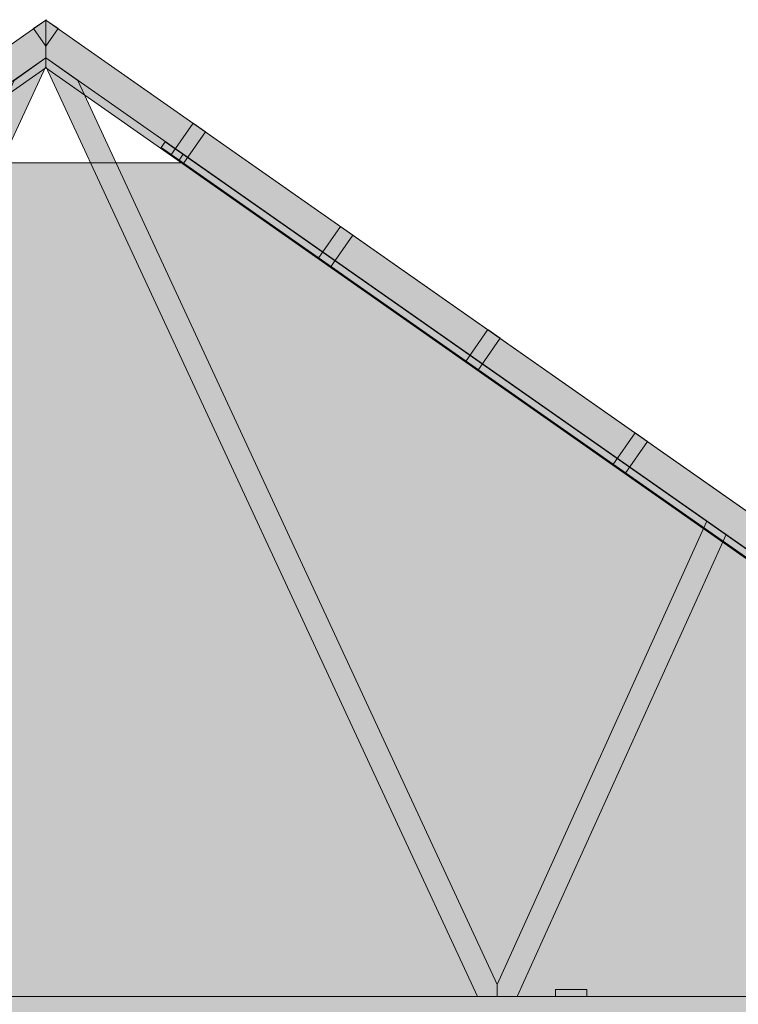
# Model space of a CAD drawing. Header units: millimetres. Extents: x -2189 to 11661, y -3698 to 9368.
# Tile 12 of 14: x 4244 to 6486, y 5149 to 8218. Entities that reach past the tile are written whole.
import ezdxf

# ---------------------------------------------------------------- set-up
doc = ezdxf.new("R2010")
doc.units = ezdxf.units.MM
for name, color, linetype in [('FILL-TIMBER', 7, 'Continuous'), ('FILL-WHITE', 7, 'Continuous'), ('LINE-CORE', 7, 'Continuous'), ('LINE-INK', 7, 'Continuous')]:
    doc.layers.add(name, color=color, linetype=linetype)

msp = doc.modelspace()

# ---------------------------------------------------------------- hatches: boundary and pattern name
at = {"layer": 'FILL-TIMBER', "true_color": 0xedd6a8}
h = msp.add_hatch(color=41, dxfattribs=at)
h.dxf.hatch_style = 1
h.paths.add_polyline_path([(5988.1, 5173.5), (5916, 5173.5), (5916, 5189.9), (5916, 5195.5), (5940.8, 5195.5), (6013, 5195.5), (6013, 5179.1), (6013, 5173.5)])
at = {"layer": 'FILL-WHITE', "true_color": 0xffffff}
h = msp.add_hatch(color=7, dxfattribs=at)
h.dxf.hatch_style = 1
h.paths.add_polyline_path([(-307, 4973), (4326.2, 8217.2), (4326.2, 8068.3), (-307, 4824.1)])
h = msp.add_hatch(color=7, dxfattribs=at)
h.dxf.hatch_style = 1
h.paths.add_polyline_path([(-307, 4973), (4326.2, 8217.2), (4326.2, 8068.3), (-307, 4824.1)])
h = msp.add_hatch(color=7, dxfattribs=at)
h.dxf.hatch_style = 1
h.paths.add_polyline_path([(-307, 4973), (4326.2, 8217.2), (4326.2, 8068.3), (-307, 4824.1)])
h = msp.add_hatch(color=7, dxfattribs=at)
h.dxf.hatch_style = 1
h.paths.add_polyline_path([(-307, 4973), (4326.2, 8217.2), (4326.2, 8068.3), (-307, 4824.1)])
h = msp.add_hatch(color=7, dxfattribs=at)
h.dxf.hatch_style = 1
h.paths.add_polyline_path([(-307, 4973), (101.6, 5259.1), (4326.2, 8217.2), (4326.2, 8098.8), (147.7, 5173), (101.6, 5173), (101.6, 5140.7), (-307, 4854.6)])
h = msp.add_hatch(color=7, dxfattribs=at)
h.dxf.hatch_style = 1
h.paths.add_polyline_path([(4326.2, 8217.2), (4326.2, 8098.8), (147.7, 5173), (101.6, 5173), (101.6, 5140.7), (-307, 4854.6), (-307, 4973)])
h = msp.add_hatch(color=7, dxfattribs=at)
h.dxf.hatch_style = 1
h.paths.add_polyline_path([(-307, 4973), (101.6, 5259.1), (4326.2, 8217.2), (4326.2, 8098.8), (147.7, 5173), (101.6, 5173), (101.6, 5140.7), (-307, 4854.6)])
h = msp.add_hatch(color=7, dxfattribs=at)
h.dxf.hatch_style = 1
h.paths.add_polyline_path([(4326.2, 8217.2), (4326.2, 8098.8), (147.7, 5173), (101.6, 5173), (101.6, 5140.7), (-307, 4854.6), (-307, 4973)])
h = msp.add_hatch(color=7, dxfattribs=at)
h.dxf.hatch_style = 1
h.paths.add_polyline_path([(-307, 4973), (101.6, 5259.1), (4326.2, 8217.2), (4326.2, 8098.8), (147.7, 5173), (101.6, 5173), (101.6, 5140.7), (-307, 4854.6)])
h = msp.add_hatch(color=7, dxfattribs=at)
h.dxf.hatch_style = 1
h.paths.add_polyline_path([(4326.2, 8217.2), (4326.2, 8098.8), (147.7, 5173), (101.6, 5173), (101.6, 5140.7), (-307, 4854.6), (-307, 4973)])
h = msp.add_hatch(color=7, dxfattribs=at)
h.dxf.hatch_style = 1
h.paths.add_polyline_path([(-307, 4973), (101.6, 5259.1), (4326.2, 8217.2), (4326.2, 8098.8), (147.7, 5173), (101.6, 5173), (101.6, 5140.7), (-307, 4854.6)])
h = msp.add_hatch(color=7, dxfattribs=at)
h.dxf.hatch_style = 1
h.paths.add_polyline_path([(4326.2, 8217.2), (4326.2, 8098.8), (147.7, 5173), (101.6, 5173), (101.6, 5140.7), (-307, 4854.6), (-307, 4973)])
h = msp.add_hatch(color=7, dxfattribs=at)
h.dxf.hatch_style = 1
h.paths.add_polyline_path([(-307, 4973), (101.6, 5259.1), (4326.2, 8217.2), (4326.2, 8098.8), (147.7, 5173), (101.6, 5173), (101.6, 5140.7), (-307, 4854.6)])
h = msp.add_hatch(color=7, dxfattribs=at)
h.dxf.hatch_style = 1
h.paths.add_polyline_path([(4326.2, 8217.2), (4326.2, 8098.8), (147.7, 5173), (101.6, 5173), (101.6, 5140.7), (-307, 4854.6), (-307, 4973)])
h = msp.add_hatch(color=7, dxfattribs=at)
h.dxf.hatch_style = 1
h.paths.add_polyline_path([(-307, 4973), (101.6, 5259.1), (4326.2, 8217.2), (4326.2, 8098.8), (147.7, 5173), (101.6, 5173), (101.6, 5140.7), (-307, 4854.6)])
h = msp.add_hatch(color=7, dxfattribs=at)
h.dxf.hatch_style = 1
h.paths.add_polyline_path([(4326.2, 8217.2), (4326.2, 8098.8), (147.7, 5173), (101.6, 5173), (101.6, 5140.7), (-307, 4854.6), (-307, 4973)])
h = msp.add_hatch(color=7, dxfattribs=at)
h.dxf.hatch_style = 1
h.paths.add_polyline_path([(-307, 4973), (101.6, 5259.1), (4326.2, 8217.2), (4326.2, 8098.8), (147.7, 5173), (101.6, 5173), (101.6, 5140.7), (-307, 4854.6)])
h = msp.add_hatch(color=7, dxfattribs=at)
h.dxf.hatch_style = 1
h.paths.add_polyline_path([(4326.2, 8217.2), (4326.2, 8098.8), (147.7, 5173), (101.6, 5173), (101.6, 5140.7), (-307, 4854.6), (-307, 4973)])
h = msp.add_hatch(color=7, dxfattribs=at)
h.dxf.hatch_style = 1
h.paths.add_polyline_path([(4287.7, 8190.3), (4326.2, 8217.2), (4326.2, 8135.3)])
h = msp.add_hatch(color=7, dxfattribs=at)
h.dxf.hatch_style = 1
h.paths.add_polyline_path([(4326.2, 8135.3), (4287.7, 8190.3), (4326.2, 8217.2)])
h = msp.add_hatch(color=7, dxfattribs=at)
h.dxf.hatch_style = 1
h.paths.add_polyline_path([(4326.2, 8217.2), (4326.2, 8217.2), (4325.6, 8217.7)])
h = msp.add_hatch(color=7, dxfattribs=at)
h.dxf.hatch_style = 1
h.paths.add_polyline_path([(4326.2, 8217.2), (4326.2, 8217.2), (4325.6, 8217.7)])
h = msp.add_hatch(color=7, dxfattribs=at)
h.dxf.hatch_style = 1
h.paths.add_polyline_path([(4326.2, 8217.2), (4326.2, 8217.2), (4325.6, 8217.7)])
h = msp.add_hatch(color=7, dxfattribs=at)
h.dxf.hatch_style = 1
h.paths.add_polyline_path([(4326.2, 8217.2), (4326.2, 8217.2), (4325.6, 8217.7)])
h = msp.add_hatch(color=7, dxfattribs=at)
h.dxf.hatch_style = 1
h.paths.add_polyline_path([(4326.2, 8217.2), (4326.2, 8217.2), (4325.6, 8217.7)])
h = msp.add_hatch(color=7, dxfattribs=at)
h.dxf.hatch_style = 1
h.paths.add_polyline_path([(4326.2, 8217.2), (4326.2, 8217.2), (4325.6, 8217.7)])
h = msp.add_hatch(color=7, dxfattribs=at)
h.dxf.hatch_style = 1
h.paths.add_polyline_path([(4326.2, 8217.2), (4326.2, 8217.2), (4325.6, 8217.7)])
h = msp.add_hatch(color=7, dxfattribs=at)
h.dxf.hatch_style = 1
h.paths.add_polyline_path([(4327.5, 8218.2), (4327.6, 8218.2), (4327.6, 8218.2), (4327.6, 8218.1), (4326.2, 8217.2)])
h = msp.add_hatch(color=7, dxfattribs=at)
h.dxf.hatch_style = 1
h.paths.add_polyline_path([(4327.5, 8218.2), (4327.6, 8218.2), (4327.6, 8218.2), (4327.6, 8218.1), (4326.2, 8217.2)])
h = msp.add_hatch(color=7, dxfattribs=at)
h.dxf.hatch_style = 1
h.paths.add_polyline_path([(4327.5, 8218.2), (4327.6, 8218.2), (4327.6, 8218.2), (4327.6, 8218.1), (4326.2, 8217.2)])
h = msp.add_hatch(color=7, dxfattribs=at)
h.dxf.hatch_style = 1
h.paths.add_polyline_path([(4327.5, 8218.2), (4327.6, 8218.2), (4327.6, 8218.2), (4327.6, 8218.1), (4326.2, 8217.2)])
h = msp.add_hatch(color=7, dxfattribs=at)
h.dxf.hatch_style = 1
h.paths.add_polyline_path([(4327.5, 8218.2), (4327.6, 8218.2), (4327.6, 8218.2), (4327.6, 8218.1), (4326.2, 8217.2)])
h = msp.add_hatch(color=7, dxfattribs=at)
h.dxf.hatch_style = 1
h.paths.add_polyline_path([(4327.5, 8218.2), (4327.6, 8218.2), (4327.6, 8218.2), (4327.6, 8218.1), (4326.2, 8217.2)])
h = msp.add_hatch(color=7, dxfattribs=at)
h.dxf.hatch_style = 1
h.paths.add_polyline_path([(4327.5, 8218.2), (4327.6, 8218.2), (4327.6, 8218.2), (4327.6, 8218.1), (4326.2, 8217.2)])
h = msp.add_hatch(color=7, dxfattribs=at)
h.dxf.hatch_style = 1
h.paths.add_polyline_path([(4326.2, 8217.2), (8959.5, 4973), (8959.5, 4824.1), (4326.2, 8068.3)])
h = msp.add_hatch(color=7, dxfattribs=at)
h.dxf.hatch_style = 1
h.paths.add_polyline_path([(8959.5, 4973), (8959.5, 4824.1), (4326.2, 8068.3), (4326.2, 8217.2)])
h = msp.add_hatch(color=7, dxfattribs=at)
h.dxf.hatch_style = 1
h.paths.add_polyline_path([(4326.2, 8135.3), (4326.2, 8217.2), (4364.8, 8190.3)])
h = msp.add_hatch(color=7, dxfattribs=at)
h.dxf.hatch_style = 1
h.paths.add_polyline_path([(4326.2, 8135.3), (4326.2, 8217.2), (4364.8, 8190.3)])
h = msp.add_hatch(color=7, dxfattribs=at)
h.dxf.hatch_style = 1
h.paths.add_polyline_path([(4326.2, 8217.2), (8959.5, 4973), (8959.5, 4824.1), (4326.2, 8068.3)])
h = msp.add_hatch(color=7, dxfattribs=at)
h.dxf.hatch_style = 1
h.paths.add_polyline_path([(8959.5, 4973), (8959.5, 4824.1), (4326.2, 8068.3), (4326.2, 8217.2)])
h = msp.add_hatch(color=7, dxfattribs=at)
h.dxf.hatch_style = 1
h.paths.add_polyline_path([(4326.2, 8217.2), (8550.9, 5259.1), (8959.5, 4973), (8959.5, 4854.6), (8550.9, 5140.7), (8550.9, 5173), (8504.8, 5173), (4326.2, 8098.8)])
h = msp.add_hatch(color=7, dxfattribs=at)
h.dxf.hatch_style = 1
h.paths.add_polyline_path([(8550.9, 5259.1), (8550.9, 5259.1), (8550.9, 5259.1), (8959.5, 4973), (8959.5, 4973), (8959.5, 4854.6), (8550.9, 5140.7), (8550.9, 5173), (8504.8, 5173), (4326.2, 8098.8), (4326.2, 8217.2)])
h = msp.add_hatch(color=7, dxfattribs=at)
h.dxf.hatch_style = 1
h.paths.add_polyline_path([(4326.2, 8217.2), (8550.9, 5259.1), (8959.5, 4973), (8959.5, 4854.6), (8550.9, 5140.7), (8550.9, 5173), (8504.8, 5173), (4326.2, 8098.8)])
h = msp.add_hatch(color=7, dxfattribs=at)
h.dxf.hatch_style = 1
h.paths.add_polyline_path([(8550.9, 5259.1), (8550.9, 5259.1), (8550.9, 5259.1), (8959.5, 4973), (8959.5, 4973), (8959.5, 4854.6), (8550.9, 5140.7), (8550.9, 5173), (8504.8, 5173), (4326.2, 8098.8), (4326.2, 8217.2)])
h = msp.add_hatch(color=7, dxfattribs=at)
h.dxf.hatch_style = 1
h.paths.add_polyline_path([(4326.2, 8217.2), (8550.9, 5259.1), (8959.5, 4973), (8959.5, 4854.6), (8550.9, 5140.7), (8550.9, 5173), (8504.8, 5173), (4326.2, 8098.8)])
h = msp.add_hatch(color=7, dxfattribs=at)
h.dxf.hatch_style = 1
h.paths.add_polyline_path([(8550.9, 5259.1), (8550.9, 5259.1), (8550.9, 5259.1), (8959.5, 4973), (8959.5, 4973), (8959.5, 4854.6), (8550.9, 5140.7), (8550.9, 5173), (8504.8, 5173), (4326.2, 8098.8), (4326.2, 8217.2)])
h = msp.add_hatch(color=7, dxfattribs=at)
h.dxf.hatch_style = 1
h.paths.add_polyline_path([(4326.2, 8217.2), (8550.9, 5259.1), (8959.5, 4973), (8959.5, 4854.6), (8550.9, 5140.7), (8550.9, 5173), (8504.8, 5173), (4326.2, 8098.8)])
h = msp.add_hatch(color=7, dxfattribs=at)
h.dxf.hatch_style = 1
h.paths.add_polyline_path([(8550.9, 5259.1), (8550.9, 5259.1), (8550.9, 5259.1), (8959.5, 4973), (8959.5, 4973), (8959.5, 4854.6), (8550.9, 5140.7), (8550.9, 5173), (8504.8, 5173), (4326.2, 8098.8), (4326.2, 8217.2)])
h = msp.add_hatch(color=7, dxfattribs=at)
h.dxf.hatch_style = 1
h.paths.add_polyline_path([(4326.2, 8217.2), (8550.9, 5259.1), (8959.5, 4973), (8959.5, 4854.6), (8550.9, 5140.7), (8550.9, 5173), (8504.8, 5173), (4326.2, 8098.8)])
h = msp.add_hatch(color=7, dxfattribs=at)
h.dxf.hatch_style = 1
h.paths.add_polyline_path([(8550.9, 5259.1), (8550.9, 5259.1), (8550.9, 5259.1), (8959.5, 4973), (8959.5, 4973), (8959.5, 4854.6), (8550.9, 5140.7), (8550.9, 5173), (8504.8, 5173), (4326.2, 8098.8), (4326.2, 8217.2)])
h = msp.add_hatch(color=7, dxfattribs=at)
h.dxf.hatch_style = 1
h.paths.add_polyline_path([(4326.2, 8217.2), (8550.9, 5259.1), (8959.5, 4973), (8959.5, 4854.6), (8550.9, 5140.7), (8550.9, 5173), (8504.8, 5173), (4326.2, 8098.8)])
h = msp.add_hatch(color=7, dxfattribs=at)
h.dxf.hatch_style = 1
h.paths.add_polyline_path([(8550.9, 5259.1), (8550.9, 5259.1), (8550.9, 5259.1), (8959.5, 4973), (8959.5, 4973), (8959.5, 4854.6), (8550.9, 5140.7), (8550.9, 5173), (8504.8, 5173), (4326.2, 8098.8), (4326.2, 8217.2)])
h = msp.add_hatch(color=7, dxfattribs=at)
h.dxf.hatch_style = 1
h.paths.add_polyline_path([(4326.2, 8217.2), (8550.9, 5259.1), (8959.5, 4973), (8959.5, 4854.6), (8550.9, 5140.7), (8550.9, 5173), (8504.8, 5173), (4326.2, 8098.8)])
h = msp.add_hatch(color=7, dxfattribs=at)
h.dxf.hatch_style = 1
h.paths.add_polyline_path([(8550.9, 5259.1), (8550.9, 5259.1), (8550.9, 5259.1), (8959.5, 4973), (8959.5, 4973), (8959.5, 4854.6), (8550.9, 5140.7), (8550.9, 5173), (8504.8, 5173), (4326.2, 8098.8), (4326.2, 8217.2)])
h = msp.add_hatch(color=7, dxfattribs=at)
h.dxf.hatch_style = 1
h.paths.add_polyline_path([(2918.4, 5210.9), (4226.7, 8029.1), (4326.2, 8098.8), (4326.2, 8072.5), (2980.2, 5173), (2918.3, 5173), (2918.4, 5210.9)])
h = msp.add_hatch(color=7, dxfattribs=at)
h.dxf.hatch_style = 1
h.paths.add_polyline_path([(2918.4, 5210.9), (4226.7, 8029.1), (4326.2, 8098.8), (4326.2, 8072.5), (2980.2, 5173), (2918.3, 5173), (2918.4, 5210.9)])
h = msp.add_hatch(color=7, dxfattribs=at)
h.dxf.hatch_style = 1
h.paths.add_polyline_path([(2918.4, 5210.9), (4226.7, 8029.1), (4326.2, 8098.8), (4326.2, 8072.5), (2980.2, 5173), (2918.3, 5173), (2918.4, 5210.9)])
h = msp.add_hatch(color=7, dxfattribs=at)
h.dxf.hatch_style = 1
h.paths.add_polyline_path([(2918.4, 5210.9), (4226.7, 8029.1), (4326.2, 8098.8), (4326.2, 8072.5), (2980.2, 5173), (2918.3, 5173), (2918.4, 5210.9)])
h = msp.add_hatch(color=7, dxfattribs=at)
h.dxf.hatch_style = 1
h.paths.add_polyline_path([(2918.4, 5210.9), (4226.7, 8029.1), (4326.2, 8098.8), (4326.2, 8072.5), (2980.2, 5173), (2918.3, 5173), (2918.4, 5210.9)])
h = msp.add_hatch(color=7, dxfattribs=at)
h.dxf.hatch_style = 1
h.paths.add_polyline_path([(2918.4, 5210.9), (4226.7, 8029.1), (4326.2, 8098.8), (4326.2, 8072.5), (2980.2, 5173), (2918.3, 5173), (2918.4, 5210.9)])
h = msp.add_hatch(color=7, dxfattribs=at)
h.dxf.hatch_style = 1
h.paths.add_polyline_path([(2918.4, 5210.9), (4226.7, 8029.1), (4326.2, 8098.8), (4326.2, 8072.5), (2980.2, 5173), (2918.3, 5173), (2918.4, 5210.9)])
h = msp.add_hatch(color=7, dxfattribs=at)
h.dxf.hatch_style = 1
h.paths.add_polyline_path([(2918.4, 5210.9), (4226.7, 8029.1), (4326.2, 8098.8), (4326.2, 8072.5), (2980.2, 5173), (2918.3, 5173), (2918.4, 5210.9)])
h = msp.add_hatch(color=7, dxfattribs=at)
h.dxf.hatch_style = 1
h.paths.add_polyline_path([(2918.4, 5210.9), (4226.7, 8029.1), (4326.2, 8098.8), (4326.2, 8072.5), (2980.2, 5173), (2918.3, 5173), (2918.4, 5210.9)])
h = msp.add_hatch(color=7, dxfattribs=at)
h.dxf.hatch_style = 1
h.paths.add_polyline_path([(2918.4, 5210.9), (4226.7, 8029.1), (4326.2, 8098.8), (4326.2, 8072.5), (2980.2, 5173), (2918.3, 5173), (2918.4, 5210.9)])
h = msp.add_hatch(color=7, dxfattribs=at)
h.dxf.hatch_style = 1
h.paths.add_polyline_path([(2918.4, 5210.9), (4226.7, 8029.1), (4326.2, 8098.8), (4326.2, 8072.5), (2980.2, 5173), (2918.3, 5173), (2918.4, 5210.9)])
h = msp.add_hatch(color=7, dxfattribs=at)
h.dxf.hatch_style = 1
h.paths.add_polyline_path([(2918.4, 5210.9), (4226.7, 8029.1), (4326.2, 8098.8), (4326.2, 8072.5), (2980.2, 5173), (2918.3, 5173), (2918.4, 5210.9)])
h = msp.add_hatch(color=7, dxfattribs=at)
h.dxf.hatch_style = 1
h.paths.add_polyline_path([(2918.4, 5210.9), (4226.7, 8029.1), (4326.2, 8098.8), (4326.2, 8072.5), (2980.2, 5173), (2918.3, 5173), (2918.4, 5210.9)])
h = msp.add_hatch(color=7, dxfattribs=at)
h.dxf.hatch_style = 1
h.paths.add_polyline_path([(2918.4, 5210.9), (4226.7, 8029.1), (4326.2, 8098.8), (4326.2, 8072.5), (2980.2, 5173), (2918.3, 5173), (2918.4, 5210.9)])
h = msp.add_hatch(color=7, dxfattribs=at)
h.dxf.hatch_style = 1
h.paths.add_polyline_path([(4326.2, 8072.5), (4326.2, 8098.8), (4425.8, 8029.1), (5734.1, 5210.9), (5734.2, 5173), (5672.3, 5173), (4326.2, 8072.5)])
h = msp.add_hatch(color=7, dxfattribs=at)
h.dxf.hatch_style = 1
h.paths.add_polyline_path([(4425.8, 8029.1), (5734.1, 5210.9), (5734.2, 5173), (5672.3, 5173), (4326.2, 8072.5), (4326.2, 8098.8)])
h = msp.add_hatch(color=7, dxfattribs=at)
h.dxf.hatch_style = 1
h.paths.add_polyline_path([(4326.2, 8072.5), (4326.2, 8098.8), (4425.8, 8029.1), (5734.1, 5210.9), (5734.2, 5173), (5672.3, 5173), (4326.2, 8072.5)])
h = msp.add_hatch(color=7, dxfattribs=at)
h.dxf.hatch_style = 1
h.paths.add_polyline_path([(4425.8, 8029.1), (5734.1, 5210.9), (5734.2, 5173), (5672.3, 5173), (4326.2, 8072.5), (4326.2, 8098.8)])
h = msp.add_hatch(color=7, dxfattribs=at)
h.dxf.hatch_style = 1
h.paths.add_polyline_path([(4326.2, 8072.5), (4326.2, 8098.8), (4425.8, 8029.1), (5734.1, 5210.9), (5734.2, 5173), (5672.3, 5173), (4326.2, 8072.5)])
h = msp.add_hatch(color=7, dxfattribs=at)
h.dxf.hatch_style = 1
h.paths.add_polyline_path([(4425.8, 8029.1), (5734.1, 5210.9), (5734.2, 5173), (5672.3, 5173), (4326.2, 8072.5), (4326.2, 8098.8)])
h = msp.add_hatch(color=7, dxfattribs=at)
h.dxf.hatch_style = 1
h.paths.add_polyline_path([(4326.2, 8072.5), (4326.2, 8098.8), (4425.8, 8029.1), (5734.1, 5210.9), (5734.2, 5173), (5672.3, 5173), (4326.2, 8072.5)])
h = msp.add_hatch(color=7, dxfattribs=at)
h.dxf.hatch_style = 1
h.paths.add_polyline_path([(4425.8, 8029.1), (5734.1, 5210.9), (5734.2, 5173), (5672.3, 5173), (4326.2, 8072.5), (4326.2, 8098.8)])
h = msp.add_hatch(color=7, dxfattribs=at)
h.dxf.hatch_style = 1
h.paths.add_polyline_path([(4326.2, 8072.5), (4326.2, 8098.8), (4425.8, 8029.1), (5734.1, 5210.9), (5734.2, 5173), (5672.3, 5173), (4326.2, 8072.5)])
h = msp.add_hatch(color=7, dxfattribs=at)
h.dxf.hatch_style = 1
h.paths.add_polyline_path([(4425.8, 8029.1), (5734.1, 5210.9), (5734.2, 5173), (5672.3, 5173), (4326.2, 8072.5), (4326.2, 8098.8)])
h = msp.add_hatch(color=7, dxfattribs=at)
h.dxf.hatch_style = 1
h.paths.add_polyline_path([(4326.2, 8072.5), (4326.2, 8098.8), (4425.8, 8029.1), (5734.1, 5210.9), (5734.2, 5173), (5672.3, 5173), (4326.2, 8072.5)])
h = msp.add_hatch(color=7, dxfattribs=at)
h.dxf.hatch_style = 1
h.paths.add_polyline_path([(4425.8, 8029.1), (5734.1, 5210.9), (5734.2, 5173), (5672.3, 5173), (4326.2, 8072.5), (4326.2, 8098.8)])
h = msp.add_hatch(color=7, dxfattribs=at)
h.dxf.hatch_style = 1
h.paths.add_polyline_path([(4326.2, 8072.5), (4326.2, 8098.8), (4425.8, 8029.1), (5734.1, 5210.9), (5734.2, 5173), (5672.3, 5173), (4326.2, 8072.5)])
h = msp.add_hatch(color=7, dxfattribs=at)
h.dxf.hatch_style = 1
h.paths.add_polyline_path([(4425.8, 8029.1), (5734.1, 5210.9), (5734.2, 5173), (5672.3, 5173), (4326.2, 8072.5), (4326.2, 8098.8)])
h = msp.add_hatch(color=7, dxfattribs=at)
h.dxf.hatch_style = 1
h.paths.add_polyline_path([(4715.7, 7795.6), (4785.7, 7895.5), (4824.2, 7868.5), (4754.2, 7768.6)])
h = msp.add_hatch(color=7, dxfattribs=at)
h.dxf.hatch_style = 1
h.paths.add_polyline_path([(4715.7, 7795.6), (4785.7, 7895.5), (4824.2, 7868.5), (4754.2, 7768.6)])
h = msp.add_hatch(color=7, dxfattribs=at)
h.dxf.hatch_style = 1
h.paths.add_polyline_path([(4698.4, 7837.7), (4754.1, 7798.7), (4741.5, 7780.7), (4685.8, 7819.7)])
h = msp.add_hatch(color=7, dxfattribs=at)
h.dxf.hatch_style = 1
h.paths.add_polyline_path([(4698.4, 7837.7), (4698.4, 7837.7), (7289.1, 6023.7), (7280.4, 6011.4), (7280.2, 6011), (7276.4, 6005.7), (4685.8, 7819.7)])
h = msp.add_hatch(color=7, dxfattribs=at)
h.dxf.hatch_style = 1
h.paths.add_polyline_path([(4754.1, 7798.7), (7402.3, 5944.4), (7393.5, 5931.8), (7389.7, 5926.4), (7389.7, 5926.4), (4741.5, 7780.7), (4754.1, 7798.7), (4753.8, 7799)])
h = msp.add_hatch(color=7, dxfattribs=at)
h.dxf.hatch_style = 1
h.paths.add_polyline_path([(355.9, 5288.2), (3903.7, 7772.4), (4748.8, 7772.4), (8296.6, 5288.2), (8296.6, 2743.2), (355.9, 2743.2)])
h.paths.add_polyline_path([(6082.5, 3632.6), (6082.5, 4699.9), (5382, 4699.9), (5382, 3632.6)], flags=0)
h = msp.add_hatch(color=7, dxfattribs=at)
h.dxf.hatch_style = 1
h.paths.add_polyline_path([(355.9, 5029.2), (364.1, 5029.2), (364.3, 5029.6), (365.8, 5029.2), (365.8, 5295.2), (3903.7, 7772.4), (4748.8, 7772.4), (4809.7, 7729.8), (8286.7, 5295.2), (8286.7, 5029.2), (8296.6, 5029.2), (8296.6, 2743.2), (355.9, 2743.2)])
h.paths.add_polyline_path([(6107.5, 3632.6), (6107.5, 4724.9), (6105.9, 4724.7), (6105.9, 4724.9), (5357, 4724.9), (5357, 3632.6)], flags=0)
h = msp.add_hatch(color=7, dxfattribs=at)
h.dxf.hatch_style = 1
h.paths.add_polyline_path([(5175.2, 7473.8), (5245.2, 7573.8), (5283.7, 7546.8), (5213.7, 7446.9)])
h = msp.add_hatch(color=7, dxfattribs=at)
h.dxf.hatch_style = 1
h.paths.add_polyline_path([(5175.2, 7473.8), (5245.2, 7573.8), (5283.7, 7546.8), (5213.7, 7446.9)])
h = msp.add_hatch(color=7, dxfattribs=at)
h.dxf.hatch_style = 1
h.paths.add_polyline_path([(5634.7, 7152.1), (5704.7, 7252), (5743.2, 7225.1), (5673.2, 7125.1)])
h = msp.add_hatch(color=7, dxfattribs=at)
h.dxf.hatch_style = 1
h.paths.add_polyline_path([(5634.7, 7152.1), (5704.7, 7252), (5743.2, 7225.1), (5673.2, 7125.1)])
h = msp.add_hatch(color=7, dxfattribs=at)
h.dxf.hatch_style = 1
h.paths.add_polyline_path([(6132.7, 6803.4), (6094.2, 6830.4), (6164.1, 6930.3), (6202.6, 6903.4)])
h = msp.add_hatch(color=7, dxfattribs=at)
h.dxf.hatch_style = 1
h.paths.add_polyline_path([(6132.7, 6803.4), (6094.2, 6830.4), (6164.1, 6930.3), (6202.6, 6903.4)])
h = msp.add_hatch(color=7, dxfattribs=at)
h.dxf.hatch_style = 1
h.paths.add_polyline_path([(5734.1, 5210.9), (6388.2, 6655), (6448.2, 6613), (5796, 5173), (5734.2, 5173)])
h = msp.add_hatch(color=7, dxfattribs=at)
h.dxf.hatch_style = 1
h.paths.add_polyline_path([(5734.1, 5210.9), (6388.2, 6655), (6448.2, 6613), (5796, 5173), (5734.2, 5173)])
h = msp.add_hatch(color=7, dxfattribs=at)
h.dxf.hatch_style = 1
h.paths.add_polyline_path([(5734.1, 5210.9), (6388.2, 6655), (6448.2, 6613), (5796, 5173), (5734.2, 5173)])
h = msp.add_hatch(color=7, dxfattribs=at)
h.dxf.hatch_style = 1
h.paths.add_polyline_path([(5734.1, 5210.9), (6388.2, 6655), (6448.2, 6613), (5796, 5173), (5734.2, 5173)])
h = msp.add_hatch(color=7, dxfattribs=at)
h.dxf.hatch_style = 1
h.paths.add_polyline_path([(5734.1, 5210.9), (6388.2, 6655), (6448.2, 6613), (5796, 5173), (5734.2, 5173)])
h = msp.add_hatch(color=7, dxfattribs=at)
h.dxf.hatch_style = 1
h.paths.add_polyline_path([(5734.1, 5210.9), (6388.2, 6655), (6448.2, 6613), (5796, 5173), (5734.2, 5173)])
h = msp.add_hatch(color=7, dxfattribs=at)
h.dxf.hatch_style = 1
h.paths.add_polyline_path([(5734.1, 5210.9), (6388.2, 6655), (6448.2, 6613), (5796, 5173), (5734.2, 5173)])
h = msp.add_hatch(color=7, dxfattribs=at)
h.dxf.hatch_style = 1
h.paths.add_polyline_path([(5734.1, 5210.9), (6388.2, 6655), (6448.2, 6613), (5796, 5173), (5734.2, 5173)])
h = msp.add_hatch(color=7, dxfattribs=at)
h.dxf.hatch_style = 1
h.paths.add_polyline_path([(5734.1, 5210.9), (6388.2, 6655), (6448.2, 6613), (5796, 5173), (5734.2, 5173)])
h = msp.add_hatch(color=7, dxfattribs=at)
h.dxf.hatch_style = 1
h.paths.add_polyline_path([(5734.1, 5210.9), (6388.2, 6655), (6448.2, 6613), (5796, 5173), (5734.2, 5173)])
h = msp.add_hatch(color=7, dxfattribs=at)
h.dxf.hatch_style = 1
h.paths.add_polyline_path([(5734.1, 5210.9), (6388.2, 6655), (6448.2, 6613), (5796, 5173), (5734.2, 5173)])
h = msp.add_hatch(color=7, dxfattribs=at)
h.dxf.hatch_style = 1
h.paths.add_polyline_path([(5734.1, 5210.9), (6388.2, 6655), (6448.2, 6613), (5796, 5173), (5734.2, 5173)])
h = msp.add_hatch(color=7, dxfattribs=at)
h.dxf.hatch_style = 1
h.paths.add_polyline_path([(5734.1, 5210.9), (6388.2, 6655), (6448.2, 6613), (5796, 5173), (5734.2, 5173)])
h = msp.add_hatch(color=7, dxfattribs=at)
h.dxf.hatch_style = 1
h.paths.add_polyline_path([(5734.1, 5210.9), (6388.2, 6655), (6448.2, 6613), (5796, 5173), (5734.2, 5173)])
h = msp.add_hatch(color=7, dxfattribs=at)
h.dxf.hatch_style = 1
h.paths.add_polyline_path([(5916, 5195.5), (6013, 5195.5), (6013, 5173.5), (5916, 5173.5)])
h = msp.add_hatch(color=7, dxfattribs=at)
h.dxf.hatch_style = 1
h.paths.add_polyline_path([(101.6, 5173), (8550.9, 5173), (8550.9, 5076), (101.6, 5076)])
h = msp.add_hatch(color=7, dxfattribs=at)
h.dxf.hatch_style = 1
h.paths.add_polyline_path([(101.6, 5173), (8550.9, 5173), (8550.9, 5076), (101.6, 5076)])
h = msp.add_hatch(color=7, dxfattribs=at)
h.dxf.hatch_style = 1
h.paths.add_polyline_path([(101.6, 5173), (8550.9, 5173), (8550.9, 5076), (101.6, 5076)])
h = msp.add_hatch(color=7, dxfattribs=at)
h.dxf.hatch_style = 1
h.paths.add_polyline_path([(101.6, 5173), (8550.9, 5173), (8550.9, 5076), (101.6, 5076)])
h = msp.add_hatch(color=7, dxfattribs=at)
h.dxf.hatch_style = 1
h.paths.add_polyline_path([(101.6, 5173), (8550.9, 5173), (8550.9, 5076), (101.6, 5076)])
h = msp.add_hatch(color=7, dxfattribs=at)
h.dxf.hatch_style = 1
h.paths.add_polyline_path([(101.6, 5173), (8550.9, 5173), (8550.9, 5076), (101.6, 5076)])
h = msp.add_hatch(color=7, dxfattribs=at)
h.dxf.hatch_style = 1
h.paths.add_polyline_path([(101.6, 5173), (8550.9, 5173), (8550.9, 5076), (101.6, 5076)])
h = msp.add_hatch(color=7, dxfattribs=at)
h.dxf.hatch_style = 1
h.paths.add_polyline_path([(101.6, 5173), (8550.9, 5173), (8550.9, 5076), (101.6, 5076)])
h = msp.add_hatch(color=7, dxfattribs=at)
h.dxf.hatch_style = 1
h.paths.add_polyline_path([(101.6, 5173), (8550.9, 5173), (8550.9, 5076), (101.6, 5076)])
h = msp.add_hatch(color=7, dxfattribs=at)
h.dxf.hatch_style = 1
h.paths.add_polyline_path([(101.6, 5173), (8550.9, 5173), (8550.9, 5076), (101.6, 5076)])
h = msp.add_hatch(color=7, dxfattribs=at)
h.dxf.hatch_style = 1
h.paths.add_polyline_path([(101.6, 5173), (8550.9, 5173), (8550.9, 5076), (101.6, 5076)])
h = msp.add_hatch(color=7, dxfattribs=at)
h.dxf.hatch_style = 1
h.paths.add_polyline_path([(101.6, 5173), (8550.9, 5173), (8550.9, 5076), (101.6, 5076)])
h = msp.add_hatch(color=7, dxfattribs=at)
h.dxf.hatch_style = 1
h.paths.add_polyline_path([(101.6, 5173), (8550.9, 5173), (8550.9, 5076), (101.6, 5076)])
h = msp.add_hatch(color=7, dxfattribs=at)
h.dxf.hatch_style = 1
h.paths.add_polyline_path([(101.6, 5173), (8550.9, 5173), (8550.9, 5076), (101.6, 5076)])

# ---------------------------------------------------------------- linework, layer by layer
at = {"layer": 'LINE-CORE', "lineweight": 5}
for points in [[(-307, 4973), (4326.2, 8217.2), (4326.2, 8068.3), (-307, 4824.1), (-307, 4973)], [(-307, 4973), (4326.2, 8217.2), (4326.2, 8068.3), (-307, 4824.1)], [(-307, 4973), (4326.2, 8217.2), (4326.2, 8068.3), (-307, 4824.1), (-307, 4973)], [(-307, 4973), (4326.2, 8217.2), (4326.2, 8068.3), (-307, 4824.1)], [(-307, 4973), (101.6, 5259.1), (4326.2, 8217.2), (4326.2, 8098.8), (147.7, 5173), (101.6, 5173), (101.6, 5140.7), (-307, 4854.6)], [(4326.2, 8217.2), (4326.2, 8098.8), (147.7, 5173), (101.6, 5173), (101.6, 5140.7), (-307, 4854.6), (-307, 4973)], [(-307, 4973), (101.6, 5259.1), (4326.2, 8217.2), (4326.2, 8098.8), (147.7, 5173), (101.6, 5173), (101.6, 5140.7), (-307, 4854.6)], [(4326.2, 8217.2), (4326.2, 8098.8), (147.7, 5173), (101.6, 5173), (101.6, 5140.7), (-307, 4854.6), (-307, 4973)], [(-307, 4973), (101.6, 5259.1), (4326.2, 8217.2), (4326.2, 8098.8), (147.7, 5173), (101.6, 5173), (101.6, 5140.7), (-307, 4854.6)], [(4326.2, 8217.2), (4326.2, 8098.8), (147.7, 5173), (101.6, 5173), (101.6, 5140.7), (-307, 4854.6), (-307, 4973)], [(-307, 4973), (101.6, 5259.1), (4326.2, 8217.2), (4326.2, 8098.8), (147.7, 5173), (101.6, 5173), (101.6, 5140.7), (-307, 4854.6)], [(4326.2, 8217.2), (4326.2, 8098.8), (147.7, 5173), (101.6, 5173), (101.6, 5140.7), (-307, 4854.6), (-307, 4973)], [(-307, 4973), (101.6, 5259.1), (4326.2, 8217.2), (4326.2, 8098.8), (147.7, 5173), (101.6, 5173), (101.6, 5140.7), (-307, 4854.6)], [(4326.2, 8217.2), (4326.2, 8098.8), (147.7, 5173), (101.6, 5173), (101.6, 5140.7), (-307, 4854.6), (-307, 4973)], [(-307, 4973), (101.6, 5259.1), (4326.2, 8217.2), (4326.2, 8098.8), (147.7, 5173), (101.6, 5173), (101.6, 5140.7), (-307, 4854.6)], [(4326.2, 8217.2), (4326.2, 8098.8), (147.7, 5173), (101.6, 5173), (101.6, 5140.7), (-307, 4854.6), (-307, 4973)], [(-307, 4973), (101.6, 5259.1), (4326.2, 8217.2), (4326.2, 8098.8), (147.7, 5173), (101.6, 5173), (101.6, 5140.7), (-307, 4854.6)], [(4326.2, 8217.2), (4326.2, 8098.8), (147.7, 5173), (101.6, 5173), (101.6, 5140.7), (-307, 4854.6), (-307, 4973)], [(4287.7, 8190.3), (4326.2, 8217.2), (4326.2, 8135.3)], [(4326.2, 8135.3), (4287.7, 8190.3), (4326.2, 8217.2)], [(4326.2, 8217.2), (4326.2, 8217.2), (4325.6, 8217.7)], [(4326.2, 8217.2), (4326.2, 8217.2), (4325.6, 8217.7)], [(4326.2, 8217.2), (4326.2, 8217.2), (4325.6, 8217.7)], [(4326.2, 8217.2), (4326.2, 8217.2), (4325.6, 8217.7)], [(4326.2, 8217.2), (4326.2, 8217.2), (4325.6, 8217.7)], [(4326.2, 8217.2), (4326.2, 8217.2), (4325.6, 8217.7)], [(4326.2, 8217.2), (4326.2, 8217.2), (4325.6, 8217.7)], [(4327.5, 8218.2), (4327.6, 8218.2), (4327.6, 8218.2), (4327.6, 8218.1), (4326.2, 8217.2)], [(4327.5, 8218.2), (4327.6, 8218.2), (4327.6, 8218.2), (4327.6, 8218.1), (4326.2, 8217.2)], [(4327.5, 8218.2), (4327.6, 8218.2), (4327.6, 8218.2), (4327.6, 8218.1), (4326.2, 8217.2)], [(4327.5, 8218.2), (4327.6, 8218.2), (4327.6, 8218.2), (4327.6, 8218.1), (4326.2, 8217.2)], [(4327.5, 8218.2), (4327.6, 8218.2), (4327.6, 8218.2), (4327.6, 8218.1), (4326.2, 8217.2)], [(4327.5, 8218.2), (4327.6, 8218.2), (4327.6, 8218.2), (4327.6, 8218.1), (4326.2, 8217.2)], [(4327.5, 8218.2), (4327.6, 8218.2), (4327.6, 8218.2), (4327.6, 8218.1), (4326.2, 8217.2)], [(4326.2, 8217.2), (8959.5, 4973), (8959.5, 4973), (8959.5, 4824.1), (4326.2, 8068.3)], [(8959.5, 4973), (8959.5, 4824.1), (4326.2, 8068.3), (4326.2, 8217.2)], [(4326.2, 8135.3), (4326.2, 8217.2), (4364.8, 8190.3)], [(4326.2, 8135.3), (4326.2, 8217.2), (4364.8, 8190.3)], [(4326.2, 8217.2), (8959.5, 4973), (8959.5, 4973), (8959.5, 4824.1), (4326.2, 8068.3)], [(8959.5, 4973), (8959.5, 4824.1), (4326.2, 8068.3), (4326.2, 8217.2)], [(4326.2, 8217.2), (8550.9, 5259.1), (8550.9, 5259.1), (8550.9, 5259.1), (8959.5, 4973), (8959.5, 4973), (8959.5, 4973), (8959.5, 4854.6), (8550.9, 5140.7), (8550.9, 5140.7), (8550.9, 5140.7), (8550.9, 5173), (8504.8, 5173), (8504.8, 5173), (4326.2, 8098.8)], [(8550.9, 5259.1), (8550.9, 5259.1), (8550.9, 5259.1), (8959.5, 4973), (8959.5, 4973), (8959.5, 4854.6), (8550.9, 5140.7), (8550.9, 5173), (8504.8, 5173), (4326.2, 8098.8), (4326.2, 8217.2)], [(4326.2, 8217.2), (8550.9, 5259.1), (8550.9, 5259.1), (8550.9, 5259.1), (8959.5, 4973), (8959.5, 4973), (8959.5, 4973), (8959.5, 4854.6), (8550.9, 5140.7), (8550.9, 5140.7), (8550.9, 5140.7), (8550.9, 5173), (8504.8, 5173), (8504.8, 5173), (4326.2, 8098.8)], [(8550.9, 5259.1), (8550.9, 5259.1), (8550.9, 5259.1), (8959.5, 4973), (8959.5, 4973), (8959.5, 4854.6), (8550.9, 5140.7), (8550.9, 5173), (8504.8, 5173), (4326.2, 8098.8), (4326.2, 8217.2)], [(4326.2, 8217.2), (8550.9, 5259.1), (8550.9, 5259.1), (8550.9, 5259.1), (8959.5, 4973), (8959.5, 4973), (8959.5, 4973), (8959.5, 4854.6), (8550.9, 5140.7), (8550.9, 5140.7), (8550.9, 5140.7), (8550.9, 5173), (8504.8, 5173), (8504.8, 5173), (4326.2, 8098.8)], [(8550.9, 5259.1), (8550.9, 5259.1), (8550.9, 5259.1), (8959.5, 4973), (8959.5, 4973), (8959.5, 4854.6), (8550.9, 5140.7), (8550.9, 5173), (8504.8, 5173), (4326.2, 8098.8), (4326.2, 8217.2)], [(4326.2, 8217.2), (8550.9, 5259.1), (8550.9, 5259.1), (8550.9, 5259.1), (8959.5, 4973), (8959.5, 4973), (8959.5, 4973), (8959.5, 4854.6), (8550.9, 5140.7), (8550.9, 5140.7), (8550.9, 5140.7), (8550.9, 5173), (8504.8, 5173), (8504.8, 5173), (4326.2, 8098.8)], [(8550.9, 5259.1), (8550.9, 5259.1), (8550.9, 5259.1), (8959.5, 4973), (8959.5, 4973), (8959.5, 4854.6), (8550.9, 5140.7), (8550.9, 5173), (8504.8, 5173), (4326.2, 8098.8), (4326.2, 8217.2)], [(4326.2, 8217.2), (8550.9, 5259.1), (8550.9, 5259.1), (8550.9, 5259.1), (8959.5, 4973), (8959.5, 4973), (8959.5, 4973), (8959.5, 4854.6), (8550.9, 5140.7), (8550.9, 5140.7), (8550.9, 5140.7), (8550.9, 5173), (8504.8, 5173), (8504.8, 5173), (4326.2, 8098.8)], [(8550.9, 5259.1), (8550.9, 5259.1), (8550.9, 5259.1), (8959.5, 4973), (8959.5, 4973), (8959.5, 4854.6), (8550.9, 5140.7), (8550.9, 5173), (8504.8, 5173), (4326.2, 8098.8), (4326.2, 8217.2)], [(4326.2, 8217.2), (8550.9, 5259.1), (8550.9, 5259.1), (8550.9, 5259.1), (8959.5, 4973), (8959.5, 4973), (8959.5, 4973), (8959.5, 4854.6), (8550.9, 5140.7), (8550.9, 5140.7), (8550.9, 5140.7), (8550.9, 5173), (8504.8, 5173), (8504.8, 5173), (4326.2, 8098.8)], [(8550.9, 5259.1), (8550.9, 5259.1), (8550.9, 5259.1), (8959.5, 4973), (8959.5, 4973), (8959.5, 4854.6), (8550.9, 5140.7), (8550.9, 5173), (8504.8, 5173), (4326.2, 8098.8), (4326.2, 8217.2)], [(4326.2, 8217.2), (8550.9, 5259.1), (8550.9, 5259.1), (8550.9, 5259.1), (8959.5, 4973), (8959.5, 4973), (8959.5, 4973), (8959.5, 4854.6), (8550.9, 5140.7), (8550.9, 5140.7), (8550.9, 5140.7), (8550.9, 5173), (8504.8, 5173), (8504.8, 5173), (4326.2, 8098.8)], [(8550.9, 5259.1), (8550.9, 5259.1), (8550.9, 5259.1), (8959.5, 4973), (8959.5, 4973), (8959.5, 4854.6), (8550.9, 5140.7), (8550.9, 5173), (8504.8, 5173), (4326.2, 8098.8), (4326.2, 8217.2)], [(2918.4, 5210.9), (2918.4, 5210.9), (4226.7, 8029.1), (4226.7, 8029.1), (4226.7, 8029.1), (4226.7, 8029.1), (4326.2, 8098.8), (4326.2, 8072.5), (4326.2, 8072.5), (4326.2, 8072.5), (2980.2, 5173), (2980.2, 5173), (2980.2, 5173), (2918.3, 5173), (2918.4, 5210.9), (2918.4, 5210.9)], [(2918.4, 5210.9), (2918.4, 5210.9), (4226.7, 8029.1), (4226.7, 8029.1), (4226.7, 8029.1), (4226.7, 8029.1), (4326.2, 8098.8), (4326.2, 8072.5), (4326.2, 8072.5), (4326.2, 8072.5), (2980.2, 5173), (2980.2, 5173), (2980.2, 5173), (2918.3, 5173), (2918.4, 5210.9), (2918.4, 5210.9)], [(2918.4, 5210.9), (2918.4, 5210.9), (4226.7, 8029.1), (4226.7, 8029.1), (4226.7, 8029.1), (4226.7, 8029.1), (4326.2, 8098.8), (4326.2, 8072.5), (4326.2, 8072.5), (4326.2, 8072.5), (2980.2, 5173), (2980.2, 5173), (2980.2, 5173), (2918.3, 5173), (2918.4, 5210.9), (2918.4, 5210.9)], [(2918.4, 5210.9), (2918.4, 5210.9), (4226.7, 8029.1), (4226.7, 8029.1), (4226.7, 8029.1), (4226.7, 8029.1), (4326.2, 8098.8), (4326.2, 8072.5), (4326.2, 8072.5), (4326.2, 8072.5), (2980.2, 5173), (2980.2, 5173), (2980.2, 5173), (2918.3, 5173), (2918.4, 5210.9), (2918.4, 5210.9)], [(2918.4, 5210.9), (2918.4, 5210.9), (4226.7, 8029.1), (4226.7, 8029.1), (4226.7, 8029.1), (4226.7, 8029.1), (4326.2, 8098.8), (4326.2, 8072.5), (4326.2, 8072.5), (4326.2, 8072.5), (2980.2, 5173), (2980.2, 5173), (2980.2, 5173), (2918.3, 5173), (2918.4, 5210.9), (2918.4, 5210.9)], [(2918.4, 5210.9), (2918.4, 5210.9), (4226.7, 8029.1), (4226.7, 8029.1), (4226.7, 8029.1), (4226.7, 8029.1), (4326.2, 8098.8), (4326.2, 8072.5), (4326.2, 8072.5), (4326.2, 8072.5), (2980.2, 5173), (2980.2, 5173), (2980.2, 5173), (2918.3, 5173), (2918.4, 5210.9), (2918.4, 5210.9)], [(2918.4, 5210.9), (2918.4, 5210.9), (4226.7, 8029.1), (4226.7, 8029.1), (4226.7, 8029.1), (4226.7, 8029.1), (4326.2, 8098.8), (4326.2, 8072.5), (4326.2, 8072.5), (4326.2, 8072.5), (2980.2, 5173), (2980.2, 5173), (2980.2, 5173), (2918.3, 5173), (2918.4, 5210.9), (2918.4, 5210.9)], [(2918.4, 5210.9), (2918.4, 5210.9), (4226.7, 8029.1), (4226.7, 8029.1), (4226.7, 8029.1), (4226.7, 8029.1), (4326.2, 8098.8), (4326.2, 8072.5), (4326.2, 8072.5), (4326.2, 8072.5), (2980.2, 5173), (2980.2, 5173), (2980.2, 5173), (2918.3, 5173), (2918.4, 5210.9), (2918.4, 5210.9)], [(2918.4, 5210.9), (2918.4, 5210.9), (4226.7, 8029.1), (4226.7, 8029.1), (4226.7, 8029.1), (4226.7, 8029.1), (4326.2, 8098.8), (4326.2, 8072.5), (4326.2, 8072.5), (4326.2, 8072.5), (2980.2, 5173), (2980.2, 5173), (2980.2, 5173), (2918.3, 5173), (2918.4, 5210.9), (2918.4, 5210.9)], [(2918.4, 5210.9), (2918.4, 5210.9), (4226.7, 8029.1), (4226.7, 8029.1), (4226.7, 8029.1), (4226.7, 8029.1), (4326.2, 8098.8), (4326.2, 8072.5), (4326.2, 8072.5), (4326.2, 8072.5), (2980.2, 5173), (2980.2, 5173), (2980.2, 5173), (2918.3, 5173), (2918.4, 5210.9), (2918.4, 5210.9)], [(2918.4, 5210.9), (2918.4, 5210.9), (4226.7, 8029.1), (4226.7, 8029.1), (4226.7, 8029.1), (4226.7, 8029.1), (4326.2, 8098.8), (4326.2, 8072.5), (4326.2, 8072.5), (4326.2, 8072.5), (2980.2, 5173), (2980.2, 5173), (2980.2, 5173), (2918.3, 5173), (2918.4, 5210.9), (2918.4, 5210.9)], [(2918.4, 5210.9), (2918.4, 5210.9), (4226.7, 8029.1), (4226.7, 8029.1), (4226.7, 8029.1), (4226.7, 8029.1), (4326.2, 8098.8), (4326.2, 8072.5), (4326.2, 8072.5), (4326.2, 8072.5), (2980.2, 5173), (2980.2, 5173), (2980.2, 5173), (2918.3, 5173), (2918.4, 5210.9), (2918.4, 5210.9)], [(2918.4, 5210.9), (2918.4, 5210.9), (4226.7, 8029.1), (4226.7, 8029.1), (4226.7, 8029.1), (4226.7, 8029.1), (4326.2, 8098.8), (4326.2, 8072.5), (4326.2, 8072.5), (4326.2, 8072.5), (2980.2, 5173), (2980.2, 5173), (2980.2, 5173), (2918.3, 5173), (2918.4, 5210.9), (2918.4, 5210.9)], [(2918.4, 5210.9), (2918.4, 5210.9), (4226.7, 8029.1), (4226.7, 8029.1), (4226.7, 8029.1), (4226.7, 8029.1), (4326.2, 8098.8), (4326.2, 8072.5), (4326.2, 8072.5), (4326.2, 8072.5), (2980.2, 5173), (2980.2, 5173), (2980.2, 5173), (2918.3, 5173), (2918.4, 5210.9), (2918.4, 5210.9)], [(4326.2, 8072.5), (4326.2, 8098.8), (4425.8, 8029.1), (4425.8, 8029.1), (4425.8, 8029.1), (5734.1, 5210.9), (5734.2, 5173), (5672.3, 5173), (5672.3, 5173), (4326.2, 8072.5), (4326.2, 8072.5)], [(4425.8, 8029.1), (5734.1, 5210.9), (5734.2, 5173), (5672.3, 5173), (5672.3, 5173), (4326.2, 8072.5), (4326.2, 8098.8)], [(4326.2, 8072.5), (4326.2, 8098.8), (4425.8, 8029.1), (4425.8, 8029.1), (4425.8, 8029.1), (5734.1, 5210.9), (5734.2, 5173), (5672.3, 5173), (5672.3, 5173), (4326.2, 8072.5), (4326.2, 8072.5)], [(4425.8, 8029.1), (5734.1, 5210.9), (5734.2, 5173), (5672.3, 5173), (5672.3, 5173), (4326.2, 8072.5), (4326.2, 8098.8)], [(4326.2, 8072.5), (4326.2, 8098.8), (4425.8, 8029.1), (4425.8, 8029.1), (4425.8, 8029.1), (5734.1, 5210.9), (5734.2, 5173), (5672.3, 5173), (5672.3, 5173), (4326.2, 8072.5), (4326.2, 8072.5)], [(4425.8, 8029.1), (5734.1, 5210.9), (5734.2, 5173), (5672.3, 5173), (5672.3, 5173), (4326.2, 8072.5), (4326.2, 8098.8)], [(4326.2, 8072.5), (4326.2, 8098.8), (4425.8, 8029.1), (4425.8, 8029.1), (4425.8, 8029.1), (5734.1, 5210.9), (5734.2, 5173), (5672.3, 5173), (5672.3, 5173), (4326.2, 8072.5), (4326.2, 8072.5)], [(4425.8, 8029.1), (5734.1, 5210.9), (5734.2, 5173), (5672.3, 5173), (5672.3, 5173), (4326.2, 8072.5), (4326.2, 8098.8)], [(4326.2, 8072.5), (4326.2, 8098.8), (4425.8, 8029.1), (4425.8, 8029.1), (4425.8, 8029.1), (5734.1, 5210.9), (5734.2, 5173), (5672.3, 5173), (5672.3, 5173), (4326.2, 8072.5), (4326.2, 8072.5)], [(4425.8, 8029.1), (5734.1, 5210.9), (5734.2, 5173), (5672.3, 5173), (5672.3, 5173), (4326.2, 8072.5), (4326.2, 8098.8)], [(4326.2, 8072.5), (4326.2, 8098.8), (4425.8, 8029.1), (4425.8, 8029.1), (4425.8, 8029.1), (5734.1, 5210.9), (5734.2, 5173), (5672.3, 5173), (5672.3, 5173), (4326.2, 8072.5), (4326.2, 8072.5)], [(4425.8, 8029.1), (5734.1, 5210.9), (5734.2, 5173), (5672.3, 5173), (5672.3, 5173), (4326.2, 8072.5), (4326.2, 8098.8)], [(4326.2, 8072.5), (4326.2, 8098.8), (4425.8, 8029.1), (4425.8, 8029.1), (4425.8, 8029.1), (5734.1, 5210.9), (5734.2, 5173), (5672.3, 5173), (5672.3, 5173), (4326.2, 8072.5), (4326.2, 8072.5)], [(4425.8, 8029.1), (5734.1, 5210.9), (5734.2, 5173), (5672.3, 5173), (5672.3, 5173), (4326.2, 8072.5), (4326.2, 8098.8)], [(4715.7, 7795.6), (4785.7, 7895.5), (4785.7, 7895.5), (4824.2, 7868.5), (4754.2, 7768.6)], [(4715.7, 7795.6), (4785.7, 7895.5), (4785.7, 7895.5), (4824.2, 7868.5), (4754.2, 7768.6)], [(4698.4, 7837.7), (4698.4, 7837.7), (4754.1, 7798.7), (4741.5, 7780.7), (4741.5, 7780.7), (4741.5, 7780.7), (4685.8, 7819.7), (4698.4, 7837.7)], [(4698.4, 7837.7), (4698.4, 7837.7), (7289.1, 6023.7), (7280.4, 6011.4), (7280.2, 6011), (7276.4, 6005.7), (4685.8, 7819.7)], [(4754.1, 7798.7), (7402.3, 5944.4), (7393.5, 5931.8), (7389.7, 5926.4), (7389.7, 5926.4), (4741.5, 7780.7), (4754.1, 7798.7), (4753.8, 7799)], [(355.9, 5288.2), (3903.7, 7772.4), (3903.7, 7772.4), (3903.7, 7772.4), (3903.7, 7772.4), (4748.8, 7772.4), (4748.8, 7772.4), (4748.8, 7772.4), (4748.8, 7772.4), (8296.6, 5288.2), (8296.6, 5288.2), (8296.6, 5288.2), (8296.6, 5288.2), (8296.6, 5288.2), (8296.6, 5288.2), (8296.6, 5288.2), (8296.6, 2743.2), (355.9, 2743.2)], [(355.9, 5029.2), (364.1, 5029.2), (364.3, 5029.6), (365.8, 5029.2), (365.8, 5295.2), (365.8, 5295.2), (3903.7, 7772.4), (3903.7, 7772.4), (4748.8, 7772.4), (4809.7, 7729.8), (4809.7, 7729.8), (4809.7, 7729.8), (8286.7, 5295.2), (8286.7, 5295.2), (8286.7, 5295.2), (8286.7, 5029.2), (8296.6, 5029.2), (8296.6, 2743.2), (8296.6, 2743.2), (8296.6, 2743.2), (8296.6, 2743.2), (355.9, 2743.2)], [(5175.2, 7473.8), (5245.2, 7573.8), (5245.2, 7573.8), (5245.2, 7573.8), (5283.7, 7546.8), (5213.7, 7446.9), (5213.7, 7446.9), (5213.7, 7446.9)], [(5175.2, 7473.8), (5245.2, 7573.8), (5245.2, 7573.8), (5245.2, 7573.8), (5283.7, 7546.8), (5213.7, 7446.9), (5213.7, 7446.9), (5213.7, 7446.9)], [(5634.7, 7152.1), (5704.7, 7252), (5704.7, 7252), (5704.7, 7252), (5743.2, 7225.1), (5673.2, 7125.1), (5673.2, 7125.1), (5673.2, 7125.1)], [(5634.7, 7152.1), (5704.7, 7252), (5704.7, 7252), (5704.7, 7252), (5743.2, 7225.1), (5673.2, 7125.1), (5673.2, 7125.1), (5673.2, 7125.1)], [(6132.7, 6803.4), (6094.2, 6830.4), (6164.1, 6930.3), (6202.6, 6903.4), (6132.7, 6803.4)], [(6132.7, 6803.4), (6094.2, 6830.4), (6164.1, 6930.3), (6202.6, 6903.4), (6132.7, 6803.4)], [(5734.1, 5210.9), (6388.2, 6655), (6388.2, 6655), (6448.2, 6613), (5796, 5173), (5796, 5173), (5734.2, 5173)], [(5734.1, 5210.9), (6388.2, 6655), (6388.2, 6655), (6448.2, 6613), (5796, 5173), (5796, 5173), (5734.2, 5173)], [(5734.1, 5210.9), (6388.2, 6655), (6388.2, 6655), (6448.2, 6613), (5796, 5173), (5796, 5173), (5734.2, 5173)], [(5734.1, 5210.9), (6388.2, 6655), (6388.2, 6655), (6448.2, 6613), (5796, 5173), (5796, 5173), (5734.2, 5173)], [(5734.1, 5210.9), (6388.2, 6655), (6388.2, 6655), (6448.2, 6613), (5796, 5173), (5796, 5173), (5734.2, 5173)], [(5734.1, 5210.9), (6388.2, 6655), (6388.2, 6655), (6448.2, 6613), (5796, 5173), (5796, 5173), (5734.2, 5173)], [(5734.1, 5210.9), (6388.2, 6655), (6388.2, 6655), (6448.2, 6613), (5796, 5173), (5796, 5173), (5734.2, 5173)], [(5734.1, 5210.9), (6388.2, 6655), (6388.2, 6655), (6448.2, 6613), (5796, 5173), (5796, 5173), (5734.2, 5173)], [(5734.1, 5210.9), (6388.2, 6655), (6388.2, 6655), (6448.2, 6613), (5796, 5173), (5796, 5173), (5734.2, 5173)], [(5734.1, 5210.9), (6388.2, 6655), (6388.2, 6655), (6448.2, 6613), (5796, 5173), (5796, 5173), (5734.2, 5173)], [(5734.1, 5210.9), (6388.2, 6655), (6388.2, 6655), (6448.2, 6613), (5796, 5173), (5796, 5173), (5734.2, 5173)], [(5734.1, 5210.9), (6388.2, 6655), (6388.2, 6655), (6448.2, 6613), (5796, 5173), (5796, 5173), (5734.2, 5173)], [(5734.1, 5210.9), (6388.2, 6655), (6388.2, 6655), (6448.2, 6613), (5796, 5173), (5796, 5173), (5734.2, 5173)], [(5734.1, 5210.9), (6388.2, 6655), (6388.2, 6655), (6448.2, 6613), (5796, 5173), (5796, 5173), (5734.2, 5173)], [(5916, 5195.5), (6013, 5195.5), (6013, 5195.5), (6013, 5173.5), (5916, 5173.5), (5916, 5173.5)], [(101.6, 5173), (8550.9, 5173), (8550.9, 5076), (8550.9, 5076), (101.6, 5076), (101.6, 5173)], [(101.6, 5173), (8550.9, 5173), (8550.9, 5173), (8550.9, 5076), (101.6, 5076), (101.6, 5076)], [(101.6, 5173), (8550.9, 5173), (8550.9, 5076), (8550.9, 5076), (101.6, 5076), (101.6, 5173)], [(101.6, 5173), (8550.9, 5173), (8550.9, 5173), (8550.9, 5076), (101.6, 5076), (101.6, 5076)], [(101.6, 5173), (8550.9, 5173), (8550.9, 5076), (8550.9, 5076), (101.6, 5076), (101.6, 5173)], [(101.6, 5173), (8550.9, 5173), (8550.9, 5173), (8550.9, 5076), (101.6, 5076), (101.6, 5076)], [(101.6, 5173), (8550.9, 5173), (8550.9, 5076), (8550.9, 5076), (101.6, 5076), (101.6, 5173)], [(101.6, 5173), (8550.9, 5173), (8550.9, 5173), (8550.9, 5076), (101.6, 5076), (101.6, 5076)], [(101.6, 5173), (8550.9, 5173), (8550.9, 5076), (8550.9, 5076), (101.6, 5076), (101.6, 5173)], [(101.6, 5173), (8550.9, 5173), (8550.9, 5173), (8550.9, 5076), (101.6, 5076), (101.6, 5076)], [(101.6, 5173), (8550.9, 5173), (8550.9, 5076), (8550.9, 5076), (101.6, 5076), (101.6, 5173)], [(101.6, 5173), (8550.9, 5173), (8550.9, 5173), (8550.9, 5076), (101.6, 5076), (101.6, 5076)], [(101.6, 5173), (8550.9, 5173), (8550.9, 5076), (8550.9, 5076), (101.6, 5076), (101.6, 5173)], [(101.6, 5173), (8550.9, 5173), (8550.9, 5173), (8550.9, 5076), (101.6, 5076), (101.6, 5076)]]:
    msp.add_lwpolyline(points, close=True, dxfattribs=at)
at = {"layer": 'LINE-INK', "lineweight": 5}
msp.add_lwpolyline([(5988.1, 5173.5), (5916, 5173.5), (5916, 5189.9), (5916, 5195.5), (5940.8, 5195.5), (6013, 5195.5), (6013, 5179.1), (6013, 5173.5)], close=True, dxfattribs=at)

doc.saveas('drawing.dxf')
